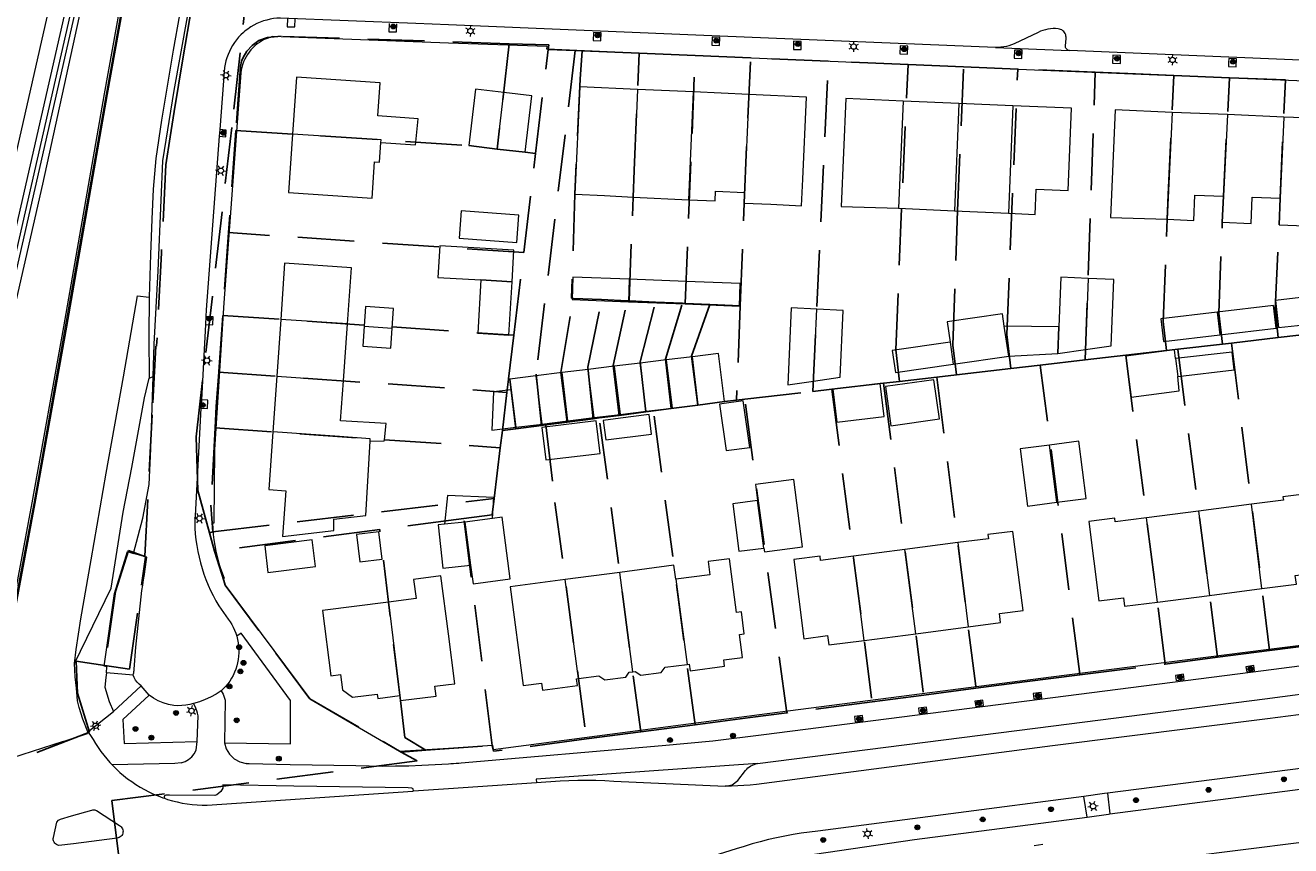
# Model space of a CAD drawing. Header units: metres. Extents: x 89872 to 94585, y 463299 to 469000.
# Tile 209 of 230: x 91453 to 91594, y 466090 to 466182. Entities that reach past the tile are written whole.
import ezdxf
from ezdxf.enums import TextEntityAlignment as Align

# ---------------------------------------------------------------- set-up
doc = ezdxf.new("R2010")
doc.units = ezdxf.units.M
doc.linetypes.add('HIDDEN', pattern=[9.525, 6.35, -3.175])
doc.layers.get('0').update_dxf_attribs({"linetype": 'CONTINUOUS'})
for name, color, linetype, lineweight in [('B-WE-GR-BEPLANTING_CULTUUR-G', 251, 'CONTINUOUS', 13), ('B-WE-GR-BOOM-S', 251, 'CONTINUOUS', 13), ('B-WE-IE-TERREINAFSCHEIDING-G', 251, 'CONTINUOUS', 13), ('B-WE-IE-TERREINAFSCHEIDING_KUNSTMATIG_MUUR-G', 251, 'CONTINUOUS', 13), ('B-WE-KL-ET_LS_OV_LICHTMAST-S', 251, 'CONTINUOUS', 13), ('B-WE-KW-KUNSTWERK_GELUIDSWERING_SCHERM-G', 251, 'CONTINUOUS', 13), ('B-WE-OG-TOPOGRAFIE_BEBOUWING-GV', 251, 'CONTINUOUS', 13), ('B-WE-OG-TOPOGRAFIE_BEBOUWING_LUIFEL-GV', 251, 'CONTINUOUS', 13), ('B-WE-OG-TOPOGRAFIE_HUISNUMMER-T25', 251, 'CONTINUOUS', 13), ('B-WE-OG-TOPOGRAFIE_STRAATNAAM-T18', 251, 'CONTINUOUS', 13), ('B-WE-VH-VERHARDING-GV', 251, 'CONTINUOUS', 13), ('Percelen', 10, 'HIDDEN', 25)]:
    doc.layers.add(name, color=color, linetype=linetype, lineweight=lineweight)
doc.styles.get("Standard").update_dxf_attribs({"font": 'isocp.shx'})

# ---------------------------------------------------------------- blocks, each defined once
blk = doc.blocks.new('Q_BOOM')
for radius in [0.27, 0.18, 0.09]:
    blk.add_circle((0, 0), radius)
blk = doc.blocks.new('Q_LICHTMAST')
for points in [[(-0.26, 0.15), (-0.52, 0.3)], [(0, 0.3), (0, 0.6)], [(0.26, 0.15), (0.52, 0.3)], [(-0.26, -0.15), (-0.52, -0.3)], [(0, -0.3), (0, -0.6)], [(0.26, -0.15), (0.52, -0.3)]]:
    blk.add_lwpolyline(points)
blk.add_circle((0, 0), 0.3)

msp = doc.modelspace()

# ---------------------------------------------------------------- linework, layer by layer
at = {"layer": 'B-WE-GR-BEPLANTING_CULTUUR-G'}
for points in [[(91461.28, 466197), (91459.78, 466188.14), (91454.48, 466163.78), (91447.29, 466132.42), (91441.78, 466108.92), (91440.55, 466103.35), (91439.34, 466098.61)], [(91602.23, 466090.79), (91582.6, 466088.29), (91571.95, 466086.86)]]:
    msp.add_lwpolyline(points, dxfattribs=at)
at = {"layer": 'B-WE-IE-TERREINAFSCHEIDING-G'}
for p, q in [((91573.92, 466095.47), (91574.21, 466093.15)), ((91571.65, 466092.81), (91571.28, 466095.12))]:
    msp.add_line(p, q, dxfattribs=at)
for points in [[(91471.94, 466231.25), (91466.72, 466203.37), (91461.41, 466173.91), (91456.82, 466147.8), (91453.29, 466128.03), (91451.04, 466116.02), (91449.64, 466108.67), (91449.04, 466105.77)], [(91438.72, 466098.55), (91444.55, 466123.49), (91450.82, 466150.83), (91457.9, 466182.04), (91461.28, 466197)]]:
    msp.add_lwpolyline(points, dxfattribs=at)
at = {"layer": 'B-WE-IE-TERREINAFSCHEIDING_KUNSTMATIG_MUUR-G'}
msp.add_lwpolyline([(91472.13, 466231.22), (91472.13, 466231.22), (91466.92, 466203.34), (91461.61, 466173.88), (91457.02, 466147.77), (91453.49, 466127.99), (91451.24, 466115.98), (91449.84, 466108.63), (91449.24, 466105.73)], dxfattribs=at)
at = {"layer": 'B-WE-KW-KUNSTWERK_GELUIDSWERING_SCHERM-G'}
msp.add_lwpolyline([(91438.42, 466098.51), (91443.25, 466119.62), (91451.23, 466154.78), (91462.49, 466204.2), (91468.92, 466232.23), (91468.92, 466232.23)], dxfattribs=at)
at = {"layer": 'B-WE-OG-TOPOGRAFIE_BEBOUWING-GV'}
for p, q in [((91505.48, 466167.73), (91506.21, 466174.08)), ((91527.51, 466174.14), (91521.23, 466174.42)), ((91526.99, 466162.03), (91527.51, 466174.14)), ((91533.72, 466173.85), (91527.51, 466174.14)), ((91533.72, 466173.85), (91533.22, 466162.85)), ((91551.01, 466173.11), (91550.48, 466161.08)), ((91557.25, 466172.85), (91551.01, 466173.11)), ((91557.25, 466172.85), (91556.76, 466160.79)), ((91563.33, 466172.59), (91557.25, 466172.85)), ((91563.33, 466172.59), (91562.83, 466160.52)), ((91581.2, 466171.84), (91580.64, 466159.85)), ((91587.41, 466171.59), (91581.2, 466171.84)), ((91587.41, 466171.59), (91586.93, 466162.44)), ((91593.71, 466171.32), (91587.41, 466171.59)), ((91593.71, 466171.32), (91593.3, 466162.2)), ((91520.72, 466162.34), (91526.99, 466162.03)), ((91550.48, 466161.08), (91556.76, 466160.79)), ((91556.76, 466160.79), (91562.83, 466160.52)), ((91503.65, 466153.05), (91507.15, 466152.85)), ((91520.3, 466153.12), (91520.19, 466150.6)), ((91526.67, 466152.87), (91520.3, 466153.12)), ((91526.57, 466150.35), (91526.67, 466152.87)), ((91571.75, 466153.21), (91571.47, 466145.24)), ((91520.19, 466150.6), (91526.57, 466150.35)), ((91540.96, 466141.7), (91541.33, 466149.77)), ((91586.25, 466149.44), (91586.55, 466146.9)), ((91481.2, 466148.62), (91480.75, 466142.25)), ((91488.69, 466148.11), (91481.2, 466148.62)), ((91488.24, 466141.73), (91488.69, 466148.11)), ((91490.56, 466147.85), (91493.7, 466147.63)), ((91568.47, 466147.78), (91568.35, 466144.81)), ((91556.27, 466146.08), (91556.63, 466143.6)), ((91568.37, 466144.81), (91571.47, 466145.24)), ((91521.52, 466143.72), (91518.6, 466143.37)), ((91524.45, 466144.08), (91521.52, 466143.72)), ((91522.19, 466138.32), (91521.52, 466143.72)), ((91527.38, 466144.44), (91524.45, 466144.08)), ((91524.45, 466144.08), (91525.11, 466138.68)), ((91528.04, 466139.04), (91527.38, 466144.44)), ((91556.63, 466143.6), (91562.85, 466144.5)), ((91568.36, 466144.81), (91568.37, 466144.81)), ((91581.57, 466144.23), (91581.81, 466142.21)), ((91480.75, 466142.25), (91480.31, 466136)), ((91480.75, 466142.25), (91488.24, 466141.73)), ((91512.75, 466142.65), (91509.82, 466142.29)), ((91509.82, 466142.29), (91510.49, 466136.88)), ((91515.67, 466143.01), (91512.75, 466142.65)), ((91513.41, 466137.24), (91512.75, 466142.65)), ((91518.6, 466143.37), (91515.67, 466143.01)), ((91516.34, 466137.6), (91515.67, 466143.01)), ((91518.6, 466143.37), (91519.26, 466137.96)), ((91581.81, 466142.21), (91588.16, 466142.95)), ((91516.34, 466137.6), (91519.26, 466137.96)), ((91519.26, 466137.96), (91522.19, 466138.32)), ((91522.19, 466138.32), (91525.11, 466138.68)), ((91525.11, 466138.68), (91528.04, 466139.04)), ((91510.49, 466136.88), (91513.41, 466137.24)), ((91513.41, 466137.24), (91516.34, 466137.6)), ((91568.25, 466128.12), (91567.42, 466134.53)), ((91535.39, 466122.98), (91534.68, 466128.3)), ((91590.08, 466127.9), (91584.16, 466127.13)), ((91591.26, 466118.43), (91590.08, 466127.9)), ((91584.16, 466127.13), (91578.31, 466126.38)), ((91584.16, 466127.13), (91585.38, 466117.67)), ((91501.85, 466125.88), (91502.49, 466121.05)), ((91579.53, 466116.92), (91578.31, 466126.38)), ((91551.21, 466122.81), (91545.43, 466122.06)), ((91557.13, 466123.58), (91551.21, 466122.81)), ((91552.43, 466113.37), (91551.21, 466122.81)), ((91557.13, 466123.58), (91558.31, 466114.14)), ((91546.64, 466112.62), (91545.43, 466122.06)), ((91519.22, 466120.25), (91513.12, 466119.43)), ((91514.59, 466108.35), (91513.12, 466119.43)), ((91520.69, 466109.1), (91519.22, 466120.25)), ((91525.5, 466119.5), (91526.77, 466109.92)), ((91585.38, 466117.67), (91591.26, 466118.43)), ((91493.29, 466116.92), (91494.56, 466106.42)), ((91579.53, 466116.92), (91585.38, 466117.67)), ((91552.43, 466113.37), (91558.31, 466114.14)), ((91546.64, 466112.62), (91552.43, 466113.37))]:
    msp.add_line(p, q, dxfattribs=at)
for points in [[(91492.11, 466171.47), (91492.36, 466175.15), (91482.96, 466175.78), (91482.53, 466169.4)], [(91521.23, 466174.42), (91514.75, 466174.72), (91514.2, 466162.65), (91517.5, 466162.5), (91520.72, 466162.34)], [(91506.21, 466174.08), (91503.05, 466174.46), (91502.28, 466168.12), (91505.48, 466167.73)], [(91505.48, 466167.73), (91508.61, 466167.36), (91509.38, 466173.69), (91506.21, 466174.08)], [(91521.23, 466174.42), (91520.86, 466165.32), (91520.72, 466162.34)], [(91533.22, 466162.85), (91533.17, 466161.66), (91536.16, 466161.53), (91539.61, 466161.37), (91539.75, 466164.35), (91540.17, 466173.56), (91533.72, 466173.85)], [(91551.01, 466173.11), (91544.57, 466173.38), (91544.06, 466161.29), (91550.48, 466161.08)], [(91562.83, 466160.52), (91565.82, 466160.39), (91565.94, 466163.23), (91569.52, 466163.09), (91569.9, 466172.32), (91563.33, 466172.59)], [(91581.2, 466171.84), (91574.79, 466172.11), (91574.29, 466160.05), (91580.64, 466159.85)], [(91492.43, 466168.45), (91496.3, 466168.2), (91496.34, 466168.51), (91496.61, 466171.11), (91492.11, 466171.47)], [(91593.3, 466162.2), (91593.18, 466159.23), (91596.12, 466159.11), (91599.64, 466158.97), (91599.76, 466161.9), (91600.14, 466171.06), (91593.71, 466171.32)], [(91482.53, 466169.4), (91482.08, 466162.86), (91491.44, 466162.22), (91491.72, 466166.31), (91492.28, 466166.27), (91492.43, 466168.45)], [(91492.43, 466168.45), (91492.45, 466168.76), (91482.53, 466169.4)], [(91526.99, 466162.03), (91529.93, 466161.9), (91529.98, 466163), (91533.22, 466162.85)], [(91580.64, 466159.85), (91583.61, 466159.72), (91583.73, 466162.57), (91586.93, 466162.44)], [(91586.93, 466162.44), (91586.81, 466159.52), (91590.06, 466159.39), (91590.18, 466162.33), (91593.3, 466162.2)], [(91507.89, 466160.31), (91501.43, 466160.79), (91501.2, 466157.72), (91507.67, 466157.24), (91507.89, 466160.31)], [(91499.04, 466156.86), (91498.84, 466153.33), (91503.65, 466153.05)], [(91507.15, 466152.85), (91507.35, 466156.38), (91499.04, 466156.86)], [(91488.69, 466148.11), (91489.13, 466154.4), (91481.64, 466154.93), (91481.2, 466148.62)], [(91520.3, 466153.12), (91513.98, 466153.37), (91513.88, 466150.85), (91520.19, 466150.6)], [(91526.57, 466150.35), (91532.65, 466150.11), (91532.74, 466152.63), (91526.67, 466152.87)], [(91571.75, 466153.21), (91568.7, 466153.34), (91568.47, 466147.78)], [(91571.47, 466145.24), (91574.33, 466145.65), (91574.63, 466153.1), (91571.75, 466153.21)], [(91493.7, 466147.63), (91493.86, 466149.85), (91490.72, 466150.08), (91490.56, 466147.85)], [(91541.33, 466149.77), (91538.46, 466149.9), (91538.07, 466141.28), (91540.96, 466141.7)], [(91540.96, 466141.7), (91543.94, 466142.14), (91544.28, 466149.63), (91541.33, 466149.77)], [(91562.36, 466147.88), (91562.16, 466149.23), (91555.94, 466148.33), (91556.27, 466146.08)], [(91586.25, 466149.44), (91579.93, 466148.69), (91580.23, 466146.15), (91586.55, 466146.9)], [(91586.55, 466146.9), (91592.86, 466147.64), (91592.56, 466150.18), (91586.25, 466149.44)], [(91490.56, 466147.85), (91490.4, 466145.63), (91493.54, 466145.41), (91493.7, 466147.63)], [(91556.27, 466146.08), (91549.79, 466145.14), (91550.15, 466142.65), (91556.63, 466143.6)], [(91581.57, 466144.23), (91581.46, 466145.21), (91576, 466144.5), (91576.6, 466139.9), (91581.99, 466140.6), (91581.81, 466142.21)], [(91588.16, 466142.95), (91587.93, 466144.96), (91581.57, 466144.23)], [(91528.04, 466139.04), (91530.96, 466139.4), (91530.3, 466144.8), (91527.38, 466144.44)], [(91568.35, 466144.81), (91568.35, 466144.81), (91568.36, 466144.81)], [(91509.82, 466142.29), (91506.9, 466141.93), (91507.56, 466136.53)], [(91491.24, 466134.98), (91492.82, 466134.99), (91492.84, 466135.13), (91493.04, 466136.94), (91487.92, 466137.25), (91488.24, 466141.73)], [(91548.9, 466137.72), (91548.45, 466141.42), (91543.12, 466140.78), (91543.56, 466137.08), (91548.9, 466137.72)], [(91549.63, 466136.69), (91555.08, 466137.45), (91554.46, 466141.85), (91549.02, 466141.09), (91549.63, 466136.69)], [(91530.42, 466139.13), (91531.18, 466133.91), (91533.82, 466134.26), (91533.06, 466139.48), (91530.42, 466139.13)], [(91522.24, 466137.9), (91519.31, 466137.53), (91517.38, 466137.29), (91517.66, 466135.11), (91522.8, 466135.75), (91522.52, 466137.94), (91522.24, 466137.9)], [(91507.56, 466136.53), (91510.21, 466136.85), (91510.43, 466136.88), (91510.49, 466136.88)], [(91480.31, 466136), (91479.85, 466129.53), (91481.76, 466129.4), (91481.4, 466124.27), (91487.14, 466124.93), (91487.15, 466126.2), (91490.73, 466126.62), (91491.24, 466134.98)], [(91491.24, 466134.98), (91491.25, 466135.24), (91487.79, 466135.48), (91480.31, 466136)], [(91568.25, 466128.12), (91571.54, 466128.55), (91570.71, 466134.96), (91567.42, 466134.53)], [(91567.42, 466134.53), (91564.13, 466134.1), (91564.96, 466127.69), (91568.25, 466128.12)], [(91535.39, 466122.98), (91535.45, 466122.55), (91539.71, 466123.1), (91538.74, 466130.65), (91534.45, 466130.1), (91534.68, 466128.3)], [(91534.68, 466128.3), (91531.91, 466127.94), (91532.59, 466122.62), (91535.39, 466122.98)], [(91591.26, 466118.43), (91595.12, 466118.93), (91594.99, 466119.88), (91597.75, 466120.23), (91596.61, 466129.1), (91593.62, 466128.72), (91593.66, 466128.36), (91590.08, 466127.9)], [(91502.49, 466121.05), (91502.77, 466118.97), (91506.93, 466119.52), (91506.02, 466126.43), (91504.97, 466126.29)], [(91499.58, 466125.67), (91498.87, 466125.59), (91499.4, 466120.71), (91502.49, 466121.05)], [(91578.31, 466126.38), (91574.81, 466125.93), (91574.76, 466126.31), (91571.83, 466125.94), (91572.97, 466117.06), (91575.73, 466117.41), (91575.85, 466116.45), (91579.53, 466116.92)], [(91484.72, 466123.91), (91479.4, 466123.24), (91479.77, 466120.24), (91485.1, 466120.91), (91484.72, 466123.91)], [(91489.69, 466124.49), (91490.06, 466121.42), (91492.59, 466121.73), (91492.22, 466124.8), (91489.69, 466124.49)], [(91558.31, 466114.14), (91561.95, 466114.61), (91561.81, 466115.65), (91564.47, 466115.99), (91563.32, 466124.84), (91560.51, 466124.48), (91560.57, 466124.02), (91557.13, 466123.58)], [(91525.5, 466119.5), (91525.3, 466121.04), (91519.22, 466120.25)], [(91532.32, 466115.74), (91531.54, 466121.76), (91529.14, 466121.45), (91529.33, 466119.99), (91525.5, 466119.5)], [(91545.43, 466122.06), (91541.76, 466121.58), (91541.7, 466122.08), (91538.74, 466121.7), (91539.89, 466112.81), (91542.54, 466113.15), (91542.68, 466112.11), (91546.64, 466112.62)], [(91500, 466113.34), (91499.17, 466119.85), (91496.1, 466119.46), (91496.38, 466117.32), (91493.29, 466116.92)], [(91513.12, 466119.43), (91506.95, 466118.62), (91508.38, 466107.57), (91510.45, 466107.84), (91510.55, 466107.05), (91514.49, 466107.56), (91514.39, 466108.32), (91514.59, 466108.35)], [(91493.29, 466116.92), (91485.88, 466115.97), (91486.82, 466108.64), (91487.91, 466108.78), (91488.13, 466107.08), (91489.24, 466106.24), (91492.02, 466106.6), (91492.08, 466106.1), (91494.56, 466106.42)], [(91526.77, 466109.92), (91527.03, 466109.96), (91527.13, 466109.21), (91530.99, 466109.71), (91530.9, 466110.43), (91532.98, 466110.7), (91532.64, 466113.28), (91533.2, 466113.35), (91532.88, 466115.81), (91532.32, 466115.74)], [(91494.56, 466106.42), (91494.63, 466105.87), (91498.62, 466106.38), (91498.48, 466107.48), (91500, 466107.67), (91500.71, 466107.76), (91500, 466113.34)], [(91520.69, 466109.1), (91520.95, 466109.13), (91521.59, 466108.73), (91523.87, 466109.03), (91524.31, 466109.6), (91526.77, 466109.92)], [(91514.59, 466108.35), (91516.87, 466108.64), (91517.56, 466108.21), (91519.89, 466108.51), (91520.3, 466109.05), (91520.69, 466109.1)]]:
    msp.add_lwpolyline(points, dxfattribs=at)
at = {"layer": 'B-WE-OG-TOPOGRAFIE_BEBOUWING_LUIFEL-GV'}
for p, q in [((91562.85, 466144.5), (91562.36, 466147.88)), ((91568.47, 466147.78), (91562.36, 466147.88)), ((91568.37, 466144.81), (91568.47, 466147.78)), ((91562.85, 466144.5), (91568.35, 466144.81)), ((91568.35, 466144.81), (91568.36, 466144.81)), ((91507.56, 466136.53), (91507.04, 466140.72)), ((91504.97, 466126.29), (91505.12, 466128.63)), ((91501.85, 466125.88), (91499.58, 466125.67)), ((91504.97, 466126.29), (91501.85, 466125.88))]:
    msp.add_line(p, q, dxfattribs=at)
for points in [[(91503.65, 466153.05), (91503.31, 466147.06), (91506.8, 466146.86), (91507.15, 466152.85)], [(91507.15, 466152.85), (91503.65, 466153.05), (91503.65, 466153.05)], [(91595.62, 466151.06), (91592.78, 466150.74), (91593.12, 466147.7), (91595.96, 466148.02), (91595.62, 466151.06)], [(91568.36, 466144.81), (91568.37, 466144.81), (91568.37, 466144.81)], [(91507.04, 466140.72), (91505.06, 466140.48), (91504.88, 466136.2), (91507.56, 466136.53)], [(91516.58, 466137.23), (91510.5, 466136.51), (91510.95, 466132.87), (91517.03, 466133.59), (91516.58, 466137.23)], [(91505.12, 466128.63), (91499.92, 466128.88), (91499.58, 466125.67)]]:
    msp.add_lwpolyline(points, dxfattribs=at)
at = {"layer": 'B-WE-OG-TOPOGRAFIE_STRAATNAAM-T18'}
msp.add_line((91565.7, 466089.63), (91566.69, 466089.75), dxfattribs=at)
at = {"layer": 'B-WE-VH-VERHARDING-GV'}
for p, q in [((91517.14, 466180.76), (91516.27, 466180.79)), ((91530.45, 466180.24), (91529.59, 466180.27)), ((91539.59, 466179.78), (91538.73, 466179.81)), ((91551.54, 466179.26), (91550.68, 466179.29)), ((91561.37, 466179.12), (91569.66, 466178.77)), ((91564.36, 466178.8), (91563.5, 466178.83)), ((91575.41, 466178.21), (91574.54, 466178.24)), ((91588.4, 466177.86), (91587.54, 466177.89)), ((91474.37, 466169.92), (91474.31, 466169.16)), ((91472.75, 466148.05), (91472.3, 466139.6)), ((91472.8, 466148.94), (91472.75, 466148.05)), ((91466.44, 466142.02), (91466.91, 466142.2)), ((91466.63, 466134.1), (91466.91, 466142.2)), ((91472.3, 466139.6), (91472.24, 466138.68)), ((91589.47, 466109.67), (91589.55, 466109.08)), ((91464.65, 466108.73), (91461.64, 466108.99)), ((91581.58, 466108.7), (91581.65, 466108.11)), ((91462.45, 466104.63), (91465.55, 466107.52)), ((91466.44, 466106.48), (91465.55, 466107.52)), ((91565.61, 466106.65), (91565.69, 466106.05)), ((91482.31, 466101.03), (91482.28, 466105.88)), ((91559.07, 466105.8), (91559.15, 466105.21)), ((91459.58, 466102.38), (91462.45, 466104.63)), ((91545.56, 466104.07), (91545.64, 466103.47)), ((91552.74, 466105.02), (91552.82, 466104.43)), ((91456.8, 466101.28), (91449.86, 466099.02)), ((91463.62, 466101.04), (91471.84, 466101.29)), ((91474.88, 466101.14), (91482.31, 466101.03)), ((91601.56, 466099), (91573.92, 466095.47))]:
    msp.add_line(p, q, dxfattribs=at)
for points in [[(91436.28, 466098.25), (91437.55, 466104.37), (91439.31, 466113.13), (91443.07, 466129.98), (91448.37, 466153.51), (91454.99, 466182.51), (91461.64, 466212.33), (91466.41, 466233.01)], [(91468.1, 466232.43), (91463.85, 466213.45), (91457.47, 466185.22), (91449.94, 466152.17), (91443.86, 466125.39), (91439.65, 466106.96), (91438.35, 466101.59), (91437.56, 466098.41)], [(91449.55, 466105.67), (91450.01, 466108.59), (91451.41, 466115.95), (91453.66, 466127.96), (91457.19, 466147.74), (91461.78, 466173.85), (91467.09, 466203.3), (91472.31, 466231.18)], [(91478.31, 466229.28), (91475.48, 466213.91), (91473.19, 466201.23), (91471.28, 466190.73), (91469.14, 466178.83), (91467.84, 466170.98), (91467.2, 466166.68), (91466.9, 466163.24), (91466.74, 466159.86), (91466.59, 466155.89), (91466.43, 466151.12)], [(91466.91, 466142.2), (91467.02, 466145.85), (91467.45, 466154.06), (91467.79, 466161.98), (91467.96, 466166.42), (91469.23, 466174.28), (91471.51, 466186.93), (91475.44, 466208.92), (91479.1, 466228.92)], [(91561.37, 466179.12), (91530.44, 466180.4), (91500, 466181.65), (91496.35, 466181.8), (91481.17, 466182.42), (91480.78, 466182.4), (91480.39, 466182.36), (91480.01, 466182.29), (91479.63, 466182.2), (91479.25, 466182.09), (91478.89, 466181.95), (91478.53, 466181.8), (91478.19, 466181.62), (91477.85, 466181.42)], [(91481.97, 466182.35), (91481.94, 466181.45), (91482.8, 466181.42), (91482.83, 466182.32)], [(91493.36, 466181.79), (91493.33, 466180.89), (91494.19, 466180.86), (91494.22, 466181.76)], [(91477.02, 466180.79), (91476.74, 466180.53), (91476.48, 466180.26), (91476.23, 466179.97), (91476.01, 466179.66), (91475.8, 466179.35), (91475.61, 466179.02), (91475.44, 466178.68), (91475.29, 466178.33), (91475.16, 466177.97), (91475.05, 466177.61), (91474.96, 466177.24), (91474.9, 466176.87), (91474.37, 466169.92)], [(91477.85, 466181.42), (91477.68, 466181.31), (91477.5, 466181.19), (91477.34, 466181.06), (91477.18, 466180.93), (91477.02, 466180.79)], [(91516.27, 466180.79), (91516.24, 466179.89), (91517.11, 466179.86), (91517.14, 466180.76)], [(91569.66, 466178.77), (91569.57, 466178.79), (91569.48, 466178.83), (91569.4, 466178.88), (91569.33, 466178.95), (91569.28, 466179.03), (91569.24, 466179.12), (91569.22, 466179.21), (91569.22, 466179.31), (91569.3, 466180.11), (91569.3, 466180.26), (91569.28, 466180.4), (91569.25, 466180.54), (91569.19, 466180.67), (91569.12, 466180.79), (91569.03, 466180.9), (91568.92, 466181), (91568.81, 466181.08), (91568.68, 466181.14), (91568.54, 466181.19), (91568.4, 466181.21), (91568.11, 466181.23), (91567.83, 466181.23), (91567.54, 466181.2), (91567.25, 466181.16), (91566.97, 466181.1), (91566.69, 466181.02), (91566.42, 466180.93), (91566.16, 466180.81), (91563.46, 466179.54), (91563.17, 466179.42), (91562.88, 466179.32), (91562.59, 466179.24), (91562.29, 466179.18), (91561.98, 466179.14), (91561.68, 466179.12), (91561.37, 466179.12)], [(91635.8, 466173.71), (91603.42, 466175.03), (91565.73, 466176.58), (91530.49, 466178.07), (91511.06, 466178.93), (91511.07, 466179.21), (91500, 466179.61), (91480.26, 466180.34), (91479.96, 466180.25), (91479.66, 466180.14), (91479.36, 466180.01), (91479.08, 466179.86), (91478.81, 466179.69), (91478.55, 466179.51), (91478.3, 466179.31), (91478.07, 466179.09), (91477.86, 466178.85)], [(91529.59, 466180.27), (91529.56, 466179.37), (91530.42, 466179.34), (91530.45, 466180.24)], [(91538.73, 466179.81), (91538.7, 466178.91), (91539.19, 466178.9), (91539.56, 466178.88), (91539.59, 466179.78)], [(91550.68, 466179.29), (91550.64, 466178.39), (91551.51, 466178.36), (91551.54, 466179.26)], [(91477.86, 466178.85), (91477.66, 466178.6), (91477.47, 466178.34), (91477.31, 466178.07), (91477.16, 466177.79), (91477.03, 466177.49), (91476.92, 466177.19), (91476.84, 466176.89), (91476.77, 466176.58), (91476.73, 466176.26)], [(91563.5, 466178.83), (91563.47, 466177.93), (91564.33, 466177.9), (91564.36, 466178.8)], [(91636.88, 466176), (91603.64, 466177.37), (91569.66, 466178.77)], [(91574.54, 466178.24), (91574.51, 466177.35), (91575.38, 466177.31), (91575.41, 466178.21)], [(91587.54, 466177.89), (91587.52, 466177.43), (91587.51, 466176.99), (91588.37, 466176.96), (91588.4, 466177.86)], [(91476.73, 466176.26), (91474.83, 466150.47), (91473.77, 466134.04), (91473.71, 466125.76), (91473.56, 466125.77), (91473.59, 466125.14), (91473.64, 466124.51), (91473.71, 466123.88), (91473.81, 466123.25), (91473.93, 466122.63), (91474.07, 466122.01), (91474.23, 466121.4), (91474.41, 466120.8), (91474.62, 466120.2), (91474.84, 466119.6), (91474.74, 466119.56), (91474.96, 466118.83), (91484.46, 466106.07)], [(91474.31, 466169.16), (91472.84, 466149.71), (91472.8, 466148.94)], [(91474.31, 466169.16), (91475.04, 466169.1), (91475.07, 466169.86), (91474.37, 466169.92)], [(91458.08, 466110.01), (91458.25, 466111.58), (91458.79, 466115.05), (91459.92, 466121.65), (91461.63, 466131.37), (91463.55, 466142.17), (91465.15, 466151.28), (91466.43, 466151.12)], [(91466.43, 466151.12), (91466.4, 466146.73), (91466.44, 466142.02)], [(91472.75, 466148.05), (91473.58, 466148), (91473.62, 466148.9), (91472.8, 466148.94)], [(91458.08, 466110.01), (91462.17, 466118.48), (91463.54, 466126.99), (91464.48, 466132), (91465.91, 466139.82), (91466.44, 466142.02)], [(91472.24, 466138.68), (91472.98, 466138.64), (91473.04, 466139.56), (91472.3, 466139.6)], [(91472.24, 466138.68), (91471.56, 466125.87), (91471.58, 466125.22), (91471.62, 466124.56), (91471.69, 466123.9), (91471.78, 466123.25), (91471.9, 466122.6), (91472.04, 466121.96), (91472.2, 466121.32), (91472.38, 466120.69), (91472.58, 466120.06), (91472.81, 466119.44), (91473.06, 466118.83), (91473.33, 466118.23), (91473.62, 466117.64), (91473.93, 466117.06), (91474.26, 466116.49), (91475.3, 466115), (91475.51, 466114.71), (91475.7, 466114.4), (91475.87, 466114.09), (91476.02, 466113.76), (91476.15, 466113.42), (91476.26, 466113.08)], [(91464.67, 466122.38), (91465.73, 466126.34), (91466.44, 466130.09), (91466.63, 466134.1)], [(91461.64, 466108.99), (91461.7, 466109.67), (91461.39, 466109.72), (91462.56, 466117.87), (91464.02, 466122.59), (91464.67, 466122.38)], [(91464.65, 466108.73), (91464.68, 466108.86), (91464.71, 466108.99), (91464.73, 466109.12), (91464.75, 466109.25), (91464.77, 466109.38), (91464.93, 466111.86), (91465.61, 466118.23), (91465.72, 466118.83), (91465.82, 466119.42), (91465.92, 466120.02), (91466.01, 466120.62), (91466.19, 466121.95), (91464.67, 466122.38)], [(91645.55, 466113.92), (91639.77, 466112.19), (91637.65, 466111.61), (91635.51, 466111.04), (91633.38, 466110.5), (91631.23, 466109.99), (91629.09, 466109.49), (91626.93, 466109.02), (91624.77, 466108.57), (91622.61, 466108.15), (91620.44, 466107.75), (91618.27, 466107.37), (91616.09, 466107.02), (91613.91, 466106.68), (91591.88, 466103.84), (91567.75, 466100.79), (91534.57, 466096.47), (91533.87, 466096.39), (91533.16, 466096.33), (91532.46, 466096.29), (91531.75, 466096.27), (91531.04, 466096.26)], [(91476.26, 466113.08), (91476.36, 466112.72), (91476.43, 466112.35), (91476.48, 466111.98), (91476.5, 466111.6), (91476.5, 466111.22), (91476.48, 466110.85), (91476.43, 466110.48), (91476.36, 466110.11), (91476.27, 466109.75), (91476.15, 466109.39), (91476.02, 466109.04), (91475.86, 466108.7), (91475.68, 466108.37), (91475.48, 466108.05), (91475.26, 466107.75), (91475.02, 466107.46), (91474.76, 466107.18), (91474.51, 466106.97)], [(91482.28, 466105.88), (91476.75, 466113.44), (91476.26, 466113.08)], [(91484.46, 466106.07), (91494.54, 466100.19), (91500, 466100.55), (91504.96, 466100.87), (91505.01, 466100.38), (91534.9, 466104.3), (91567.6, 466108.52), (91591.73, 466111.61), (91602.84, 466112.99)], [(91613.34, 466112.06), (91591.42, 466109.22), (91567.79, 466106.18), (91535.38, 466102.03), (91529.68, 466101.32), (91523.97, 466100.79), (91501.45, 466098.85), (91501.16, 466098.83), (91500.87, 466098.8), (91500.58, 466098.78), (91500.29, 466098.76), (91500, 466098.74), (91498.52, 466098.65), (91497.04, 466098.58), (91495.56, 466098.53), (91494.08, 466098.5), (91492.6, 466098.49), (91491.12, 466098.51), (91489.64, 466098.54), (91482.27, 466098.68)], [(91458.29, 466107.27), (91458.16, 466108.52), (91458.08, 466110.01)], [(91589.55, 466109.08), (91590.44, 466109.19), (91590.36, 466109.79), (91589.47, 466109.67)], [(91461.64, 466108.99), (91461.58, 466108.47), (91461.48, 466107.38)], [(91465.55, 466107.52), (91465.31, 466107.71), (91465.1, 466107.93), (91464.91, 466108.17), (91464.77, 466108.44), (91464.65, 466108.73)], [(91534.68, 466098.81), (91567.86, 466103.04), (91591.57, 466106.08), (91613.69, 466108.97)], [(91581.65, 466108.11), (91582.55, 466108.22), (91582.47, 466108.82), (91581.58, 466108.7)], [(91459.58, 466102.38), (91459, 466103.78), (91458.6, 466105.11), (91458.4, 466105.84), (91458.29, 466107.27)], [(91461.48, 466107.38), (91461.95, 466105.75), (91462.45, 466104.63)], [(91474.51, 466106.97), (91473.94, 466106.6), (91473.34, 466106.27), (91472.72, 466105.98), (91472.09, 466105.74), (91471.43, 466105.54)], [(91474.51, 466106.97), (91474.63, 466106.77), (91474.73, 466106.57), (91474.82, 466106.36), (91474.9, 466106.15), (91474.96, 466105.93), (91474.88, 466101.14)], [(91565.69, 466106.05), (91566.58, 466106.16), (91566.5, 466106.76), (91565.61, 466106.65)], [(91466.44, 466106.48), (91463.48, 466103.75), (91463.62, 466101.04)], [(91471.43, 466105.54), (91471, 466105.43), (91470.55, 466105.34), (91470.1, 466105.3), (91469.65, 466105.28), (91469.2, 466105.3), (91468.61, 466105.42), (91468.03, 466105.6), (91467.47, 466105.84), (91466.94, 466106.14), (91466.44, 466106.48)], [(91471.84, 466101.29), (91471.93, 466104.15), (91471.87, 466104.44), (91471.79, 466104.73), (91471.69, 466105.01), (91471.57, 466105.28), (91471.43, 466105.54)], [(91552.82, 466104.43), (91553.71, 466104.54), (91553.64, 466105.14), (91552.74, 466105.02)], [(91559.15, 466105.21), (91560.04, 466105.32), (91559.97, 466105.92), (91559.07, 466105.8)], [(91545.64, 466103.47), (91546.53, 466103.58), (91546.45, 466104.18), (91545.56, 466104.07)], [(91456.8, 466101.28), (91459.53, 466102.16), (91459.58, 466102.38)], [(91459.58, 466102.38), (91459.87, 466101.94), (91460.15, 466101.49), (91460.44, 466101.05), (91460.73, 466100.61), (91461.02, 466100.17), (91461.34, 466099.74), (91461.68, 466099.33)], [(91470.04, 466098.88), (91470.47, 466099.02), (91470.87, 466099.25), (91471.22, 466099.55), (91471.5, 466099.91), (91471.7, 466100.32), (91471.84, 466101.29)], [(91474.88, 466101.14), (91475.09, 466100.45), (91475.47, 466099.84), (91475.99, 466099.34), (91476.62, 466098.98), (91477.32, 466098.8)], [(91461.68, 466099.33), (91462.03, 466098.93), (91462.3, 466098.65)], [(91470.04, 466098.88), (91469.32, 466098.83), (91462.3, 466098.65)], [(91462.3, 466098.65), (91462.4, 466098.54), (91462.78, 466098.17), (91463.17, 466097.81), (91463.58, 466097.46), (91464.02, 466097.11), (91464.48, 466096.78), (91464.95, 466096.46), (91465.43, 466096.17), (91465.92, 466095.89), (91466.42, 466095.63), (91466.93, 466095.39), (91467.45, 466095.17), (91467.97, 466094.97), (91468.16, 466094.91)], [(91482.27, 466098.68), (91477.66, 466098.77), (91477.6, 466098.77), (91477.53, 466098.78), (91477.46, 466098.78), (91477.39, 466098.79), (91477.32, 466098.8)], [(91534.68, 466098.81), (91509.86, 466097.06), (91509.9, 466096.69)], [(91531.04, 466096.26), (91531.83, 466096.43), (91532.46, 466096.91), (91533.33, 466098.02), (91533.47, 466098.17), (91533.61, 466098.31), (91533.77, 466098.43), (91533.93, 466098.54), (91534.11, 466098.63), (91534.29, 466098.71), (91534.49, 466098.77), (91534.68, 466098.81)], [(91496.08, 466095.73), (91500, 466096), (91509.9, 466096.69)], [(91509.9, 466096.69), (91512.53, 466096.87), (91513.53, 466096.92), (91514.54, 466096.95), (91515.54, 466096.95), (91516.55, 466096.93), (91517.55, 466096.89), (91518.55, 466096.82), (91531.04, 466096.26)], [(91574.21, 466093.15), (91601.89, 466096.75)], [(91496.08, 466095.73), (91496.06, 466095.97), (91495.9, 466096.03), (91495.51, 466096.07), (91482.66, 466096.26), (91474.72, 466096.42), (91474.72, 466096.06), (91474.61, 466095.85), (91474.47, 466095.69), (91474.25, 466095.48), (91474.03, 466095.31), (91473.8, 466095.21), (91468.73, 466095.26), (91468.32, 466095.26), (91468.17, 466095.19), (91468.13, 466095.06), (91468.16, 466094.91)], [(91468.16, 466094.91), (91468.51, 466094.79), (91469.05, 466094.64), (91469.6, 466094.5), (91470.14, 466094.38), (91470.7, 466094.29), (91471.26, 466094.21), (91471.82, 466094.16), (91472.38, 466094.13), (91472.94, 466094.12), (91496.01, 466095.72), (91496.08, 466095.73)], [(91573.92, 466095.47), (91573.61, 466095.43), (91571.28, 466095.12)], [(91571.28, 466095.12), (91541.46, 466091.24), (91540.52, 466091.12), (91539.59, 466090.99), (91538.67, 466090.84), (91537.74, 466090.67), (91536.82, 466090.47), (91535.9, 466090.27), (91534.99, 466090.04), (91534.09, 466089.79), (91533.18, 466089.52), (91532.29, 466089.23), (91529.67, 466088.4), (91528.74, 466088.1), (91527.23, 466087.64)], [(91457.94, 466089.82), (91456.31, 466089.62), (91456.18, 466089.65), (91456.06, 466089.71), (91455.95, 466089.79), (91455.86, 466089.89), (91455.78, 466090), (91455.73, 466090.12), (91455.69, 466090.25), (91455.68, 466090.39), (91455.7, 466090.52), (91456.09, 466092.25), (91456.26, 466092.44), (91456.49, 466092.57), (91457.73, 466092.93)], [(91457.73, 466092.93), (91460.03, 466093.59), (91460.13, 466093.62), (91460.23, 466093.63), (91460.34, 466093.62), (91460.43, 466093.59), (91460.52, 466093.53), (91463.11, 466091.84), (91463.21, 466091.77), (91463.31, 466091.69), (91463.39, 466091.59), (91463.45, 466091.48), (91463.49, 466091.36), (91463.51, 466091.23), (91463.5, 466091.1), (91463.48, 466090.98), (91463.44, 466090.86), (91463.38, 466090.75), (91463.29, 466090.65), (91463.2, 466090.57), (91463.09, 466090.5), (91462.97, 466090.46), (91462.85, 466090.43), (91457.94, 466089.82)], [(91527.39, 466086.86), (91541.07, 466088.66), (91552.28, 466090.27), (91571.65, 466092.81)], [(91571.65, 466092.81), (91574.05, 466093.13), (91574.21, 466093.15)]]:
    msp.add_lwpolyline(points, dxfattribs=at)
at = {"layer": 'Percelen'}
for p, q in [((91506.84, 466179.54), (91505.48, 466167.73)), ((91509.79, 466167.22), (91511.18, 466178.89)), ((91514.23, 466178.77), (91511.18, 466178.89)), ((91515, 466178.73), (91514.23, 466178.77)), ((91521.4, 466178.47), (91515, 466178.73)), ((91527.68, 466178.21), (91521.4, 466178.47)), ((91526.57, 466150.42), (91527.68, 466178.21)), ((91533.9, 466177.95), (91527.68, 466178.21)), ((91542.62, 466177.59), (91533.9, 466177.95)), ((91540.9, 466140.54), (91542.62, 466177.59)), ((91551.56, 466177.21), (91542.62, 466177.59)), ((91557.78, 466176.96), (91551.56, 466177.21)), ((91563.86, 466176.7), (91557.78, 466176.96)), ((91572.57, 466176.34), (91563.86, 466176.7)), ((91571.43, 466144.08), (91572.57, 466176.34)), ((91587.61, 466175.73), (91581.39, 466175.98)), ((91593.89, 466175.48), (91587.61, 466175.73)), ((91602.73, 466175.12), (91593.89, 466175.48)), ((91476.17, 466169.81), (91475.35, 466158.35)), ((91508.45, 466156.12), (91509.79, 466167.22)), ((91475.35, 466158.35), (91474.69, 466149.07)), ((91508.45, 466156.12), (91475.35, 466158.35)), ((91507.34, 466146.84), (91508.45, 466156.12)), ((91514.02, 466150.98), (91517.18, 466150.84)), ((91517.18, 466150.84), (91520.07, 466150.71)), ((91520.07, 466150.71), (91520.27, 466150.7)), ((91520.27, 466150.7), (91523.25, 466150.57)), ((91523.25, 466150.57), (91526.25, 466150.43)), ((91526.25, 466150.43), (91526.57, 466150.42)), ((91526.57, 466150.42), (91529.32, 466150.3)), ((91529.32, 466150.3), (91532.75, 466150.15)), ((91532.75, 466150.15), (91532.33, 466139.55)), ((91474.69, 466149.07), (91474.24, 466142.71)), ((91474.69, 466149.07), (91507.34, 466146.84)), ((91593.09, 466146.58), (91587.84, 466145.97)), ((91599.18, 466147.29), (91593.09, 466146.58)), ((91580.56, 466145.13), (91575.98, 466144.6)), ((91581.81, 466145.28), (91580.56, 466145.13)), ((91586.82, 466145.86), (91581.81, 466145.28)), ((91581.81, 466145.28), (91586.28, 466110.73)), ((91587.84, 466145.97), (91586.82, 466145.86)), ((91587.84, 466145.97), (91592.12, 466111.47)), ((91566.4, 466143.49), (91563.1, 466143.11)), ((91571.43, 466144.08), (91566.4, 466143.49)), ((91566.4, 466143.49), (91570.83, 466108.75)), ((91575.98, 466144.6), (91571.43, 466144.08)), ((91575.98, 466144.6), (91580.42, 466109.97)), ((91474.24, 466142.71), (91506.57, 466140.44)), ((91554.79, 466142.15), (91550.59, 466141.67)), ((91556.98, 466142.41), (91554.79, 466142.15)), ((91554.79, 466142.15), (91559.18, 466107.25)), ((91563.1, 466143.11), (91556.98, 466142.41)), ((91506.57, 466140.44), (91506.75, 466141.91)), ((91540.9, 466140.54), (91543.01, 466140.79)), ((91548.81, 466141.46), (91543.01, 466140.79)), ((91543.01, 466140.79), (91547.53, 466105.74)), ((91550.59, 466141.67), (91548.81, 466141.46)), ((91548.81, 466141.46), (91553.32, 466106.49)), ((91506.06, 466136.15), (91506.57, 466140.44)), ((91532.33, 466139.55), (91533.24, 466139.66)), ((91533.24, 466139.66), (91540.9, 466140.54)), ((91537.97, 466104.5), (91533.24, 466139.66)), ((91516.93, 466137.57), (91519.15, 466137.85)), ((91519.15, 466137.85), (91522.16, 466138.25)), ((91522.16, 466138.25), (91523.01, 466138.36)), ((91523.01, 466138.36), (91524.99, 466138.62)), ((91527.67, 466103.16), (91523.01, 466138.36)), ((91524.99, 466138.62), (91527.97, 466139.01)), ((91473.84, 466136.45), (91505.82, 466134.23)), ((91510.44, 466136.72), (91507.58, 466136.35)), ((91510.44, 466136.72), (91510.95, 466136.78)), ((91510.95, 466136.78), (91513.33, 466137.1)), ((91513.33, 466137.1), (91516.24, 466137.47)), ((91516.24, 466137.47), (91516.93, 466137.57)), ((91521.58, 466102.36), (91516.93, 466137.57)), ((91505.82, 466134.23), (91506.06, 466136.15)), ((91507.58, 466136.35), (91506.06, 466136.15)), ((91505.13, 466128.52), (91505.82, 466134.23)), ((91473.6, 466124.79), (91505.13, 466128.52)), ((91492.3, 466125.06), (91473.77, 466122.63)), ((91501.74, 466126.3), (91492.3, 466125.06)), ((91504.92, 466100.82), (91501.74, 466126.3)), ((91473.6, 466124.79), (91473.2, 466124.7)), ((91473.2, 466124.7), (91473.77, 466122.63)), ((91586.28, 466110.73), (91592.12, 466111.47)), ((91570.83, 466108.75), (91580.42, 466109.97)), ((91580.42, 466109.97), (91586.28, 466110.73)), ((91553.32, 466106.49), (91559.18, 466107.25)), ((91547.53, 466105.74), (91537.97, 466104.5)), ((91547.53, 466105.74), (91553.32, 466106.49)), ((91521.58, 466102.36), (91515.49, 466101.56)), ((91527.67, 466103.16), (91521.58, 466102.36)), ((91494.72, 466100.09), (91497.46, 466100.29)), ((91497.46, 466100.29), (91504.92, 466100.82))]:
    msp.add_line(p, q, dxfattribs=at)
for points in [[(91488.8, 466252.67), (91483.93, 466252.67), (91482.01, 466242.62), (91479.31, 466228.22), (91475.46, 466207.06), (91471.24, 466183.76), (91470.21, 466177.84), (91469.23, 466171.92), (91468.8, 466169.11), (91468.33, 466165.96), (91467.81, 466156.07), (91467.28, 466145.64), (91467.26, 466145.61), (91467.18, 466145.62), (91466.77, 466137.92), (91465.96, 466122.01)], [(91473.2, 466124.7), (91471.92, 466129.42), (91471.71, 466135.46), (91475.95, 466172.21), (91477.21, 466183.67), (91478.45, 466193.89), (91479.79, 466202.66), (91481.18, 466210.43), (91483.28, 466222.05), (91483.97, 466226.01), (91486.42, 466239.73), (91488.8, 466252.67)], [(91506.84, 466179.54), (91481.26, 466180.37), (91479.73, 466180.24), (91478.74, 466179.89), (91477.98, 466179.33), (91477.39, 466178.69), (91476.99, 466177.98), (91476.81, 466177.57), (91476.68, 466176.99), (91476.17, 466169.81)], [(91511.18, 466178.89), (91511.29, 466179.4), (91506.84, 466179.54)], [(91514.23, 466178.77), (91509.84, 466142.47), (91510.44, 466136.72)], [(91515, 466178.73), (91514.79, 466175.55), (91514.2, 466162.65), (91513.82, 466150.99), (91514.02, 466150.98)], [(91520.27, 466150.7), (91520.72, 466162.34), (91520.86, 466165.32), (91521.4, 466178.47)], [(91532.75, 466150.15), (91533.17, 466161.66), (91533.9, 466177.95)], [(91550.59, 466141.67), (91550.18, 466145.19), (91550.96, 466163.92), (91551.56, 466177.21)], [(91556.98, 466142.41), (91556.59, 466145.72), (91557.12, 466160.81), (91557.78, 466176.96)], [(91563.1, 466143.11), (91562.63, 466146.91), (91563.86, 466176.7)], [(91581.39, 466175.98), (91576.2, 466176.19), (91572.57, 466176.34)], [(91580.56, 466145.13), (91580.19, 466148.39), (91580.64, 466159.85), (91580.75, 466162.62), (91581.39, 466175.98)], [(91586.82, 466145.86), (91586.41, 466149.33), (91586.81, 466159.52), (91586.93, 466162.44), (91587.61, 466175.73)], [(91593.09, 466146.58), (91592.74, 466149.81), (91593.18, 466159.23), (91593.3, 466162.2), (91593.89, 466175.48)], [(91476.17, 466169.81), (91502.28, 466168.12), (91505.48, 466167.73)], [(91505.48, 466167.73), (91508.61, 466167.36), (91509.79, 466167.22)], [(91513.33, 466137.1), (91512.61, 466142.68), (91514.02, 466150.98)], [(91516.24, 466137.47), (91515.66, 466143.26), (91517.18, 466150.84)], [(91519.15, 466137.85), (91518.48, 466143.44), (91520.07, 466150.71)], [(91522.16, 466138.25), (91521.5, 466143.85), (91523.25, 466150.57)], [(91524.99, 466138.62), (91524.37, 466144.15), (91526.25, 466150.43)], [(91527.97, 466139.01), (91527.27, 466144.51), (91529.32, 466150.3)], [(91506.75, 466141.91), (91506.76, 466141.95), (91507.34, 466146.84)], [(91474.24, 466142.71), (91473.97, 466138.87), (91473.84, 466136.45)], [(91507.58, 466136.35), (91506.9, 466141.93), (91506.75, 466141.91)], [(91527.97, 466139.01), (91530.96, 466139.4), (91532.33, 466139.55)], [(91473.84, 466136.45), (91473.37, 466127.79), (91473.6, 466124.79)], [(91510.95, 466136.78), (91511.96, 466128.09), (91515.49, 466101.56)], [(91501.74, 466126.3), (91504.91, 466126.72), (91505.13, 466128.52)], [(91497.46, 466100.29), (91495.11, 466101.71), (91494.63, 466105.87), (91492.3, 466125.06)], [(91465.96, 466122.01), (91464.12, 466122.7), (91462.68, 466118.09), (91461.46, 466109.8)], [(91473.77, 466122.63), (91474.8, 466119.35), (91474.96, 466118.83), (91484.46, 466106.07), (91494.72, 466100.09)], [(91461.46, 466109.8), (91464.22, 466109.4), (91466.05, 466121.97), (91465.96, 466122.01)], [(91592.12, 466111.47), (91597.97, 466112.22), (91603.72, 466112.88)], [(91461.46, 466109.8), (91458.26, 466110.28), (91458.41, 466106.7), (91459.76, 466102.32), (91447.6, 466097.68), (91446.23, 466098.97), (91443.82, 466096.49), (91440.15, 466094.77), (91437.86, 466094.44)], [(91559.18, 466107.25), (91564.64, 466107.96), (91570.83, 466108.75)], [(91537.97, 466104.5), (91533.85, 466103.97), (91527.67, 466103.16)], [(91515.49, 466101.56), (91505.07, 466100.19), (91504.92, 466100.82)], [(91494.72, 466100.09), (91496.51, 466099.12), (91462.24, 466094.65), (91465.93, 466065.94), (91466.04, 466065.07), (91466.27, 466065.1)]]:
    msp.add_lwpolyline(points, dxfattribs=at)

# ---------------------------------------------------------------- block references
at = {"layer": 'B-WE-GR-BOOM-S'}
for p, rotation in [((91493.82, 466181.47), 178.0090596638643), ((91516.74, 466180.48), 178.0090596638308), ((91530.05, 466179.88), 178.0113621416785), ((91539.19, 466179.5), 178.0090596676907), ((91551.13, 466178.93), 178.0090596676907), ((91563.97, 466178.46), 178.0113621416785), ((91575, 466177.87), 178.0113621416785), ((91588, 466177.52), 178.0113621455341), ((91474.78, 466169.55), 87.81189755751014), ((91473.17, 466148.71), 176.9544865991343), ((91472.45, 466139.01), 86.88578097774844), ((91476.54, 466111.86), 93.81407483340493), ((91476.68, 466109.14), 68.56750326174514), ((91477.02, 466110.1), 79.2585187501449), ((91589.98, 466109.44), 7.283073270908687), ((91582.08, 466108.49), 7.275004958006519), ((91475.45, 466107.46), 50.50677077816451), ((91566.12, 466106.41), 7.275004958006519), ((91559.52, 466105.6), 7.338128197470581), ((91469.46, 466104.48), 177.4608308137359), ((91476.26, 466103.66), 89.11380652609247), ((91546.08, 466103.81), 7.085529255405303), ((91553.25, 466104.75), 7.085529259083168), ((91464.91, 466102.69), 92.78550808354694), ((91466.69, 466101.71), 1.733806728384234), ((91524.86, 466101.44), 5.357067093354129), ((91531.93, 466101.93), 7.094069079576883), ((91480.99, 466099.35), 178.8796256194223), ((91593.72, 466097.04), 7.291798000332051), ((91585.27, 466095.86), 7.291798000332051), ((91567.6, 466093.68), 7.429354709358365), ((91577.13, 466094.7), 7.410251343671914), ((91559.94, 466092.54), 7.429354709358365), ((91552.61, 466091.65), 7.429354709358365), ((91542.05, 466090.24), 7.429354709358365)]:
    msp.add_blockref('Q_BOOM', p, dxfattribs=dict(at, rotation=rotation))
at = {"layer": 'B-WE-KL-ET_LS_OV_LICHTMAST-S'}
for p, rotation in [((91502.48, 466180.96), 177.6542962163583), ((91545.46, 466179.22), 177.639407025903), ((91581.23, 466177.72), 177.6372717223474), ((91475.05, 466176), 85.6573823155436), ((91474.48, 466165.3), 85.65920761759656), ((91472.92, 466144.01), 86.92989074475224), ((91472.09, 466126.3), 86.92499090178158), ((91471.19, 466104.72), 109.589214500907), ((91460.44, 466103.05), 38.0405779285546), ((91572.31, 466094.01), 99.06804527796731), ((91547.03, 466090.94), 7.429354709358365)]:
    msp.add_blockref('Q_LICHTMAST', p, dxfattribs=dict(at, rotation=rotation))

# ---------------------------------------------------------------- texts
at = {"layer": 'B-WE-OG-TOPOGRAFIE_HUISNUMMER-T25'}
for s, rotation, p in [('6', -3.9, (91485.24, 466172.42)), ('31', -2.6, (91517.91, 466172.91)), ('29', -2.6, (91524.29, 466172.62)), ('27', -2.6, (91530.54, 466172.34)), ('25', -2.6, (91536.87, 466172.05)), ('31K', -6.9, (91507.49, 466171.4)), ('23', -2.4, (91548.08, 466171.48)), ('21', -2.4, (91554.42, 466171.22)), ('19', -2.4, (91560.58, 466170.96)), ('17', -2.4, (91566.9, 466170.7)), ('15', -2.4, (91577.92, 466170.2)), ('13', -2.3, (91584.23, 466169.93)), ('11', -2.3, (91590.48, 466169.68)), ('5', -3.9, (91484.8, 466165.96)), ('4', -4, (91483.91, 466151.6)), ('3', -4, (91483.47, 466145.26)), ('31F', 7, (91514.1, 466139.2)), ('31E', 7, (91517.4, 466139.4)), ('31D', 7, (91520.1, 466139.9)), ('31C', 7, (91523.1, 466140.5)), ('31B', 7, (91526.2, 466140.6)), ('31A', 7, (91529.2, 466140.6)), ('2', -4, (91483.02, 466138.95)), ('31H', 7, (91508.6, 466138.3)), ('31G', 7, (91511.6, 466138.5)), ('1', -4, (91482.57, 466132.59)), ('36', 7.3, (91592.87, 466121.16)), ('40', 7.3, (91582.13, 466119.78)), ('38', 7.3, (91588, 466120.53)), ('42', 7.3, (91577.37, 466119.16)), ('44', 7.4, (91559.81, 466116.85)), ('48', 7.4, (91549.21, 466115.48)), ('46', 7.4, (91555.05, 466116.24)), ('50', 7.4, (91544.34, 466114.84)), ('56', 7.4, (91518.4, 466110.84)), ('54', 7.4, (91522.41, 466111.36)), ('52', 7.4, (91528.74, 466111.94)), ('58', 7.4, (91512.2, 466109.78)), ('62', 7.3, (91493.01, 466108.74)), ('60', 7.3, (91496.31, 466108.6))]:
    msp.add_text(s, height=0.0025, rotation=rotation, dxfattribs=at).set_placement(p, align=Align.MIDDLE)
at = {"layer": 'B-WE-OG-TOPOGRAFIE_STRAATNAAM-T18'}
msp.add_text('Rijnzichtweg', height=0.005, rotation=6.8905, dxfattribs=at).set_placement((91565.7, 466089.63), align=Align.MIDDLE)
msp.add_text('Rijnzichtweg', height=0.005, rotation=6.8905, dxfattribs=at).set_placement((91565.7, 466089.63), align=Align.MIDDLE)

doc.saveas('drawing.dxf')
